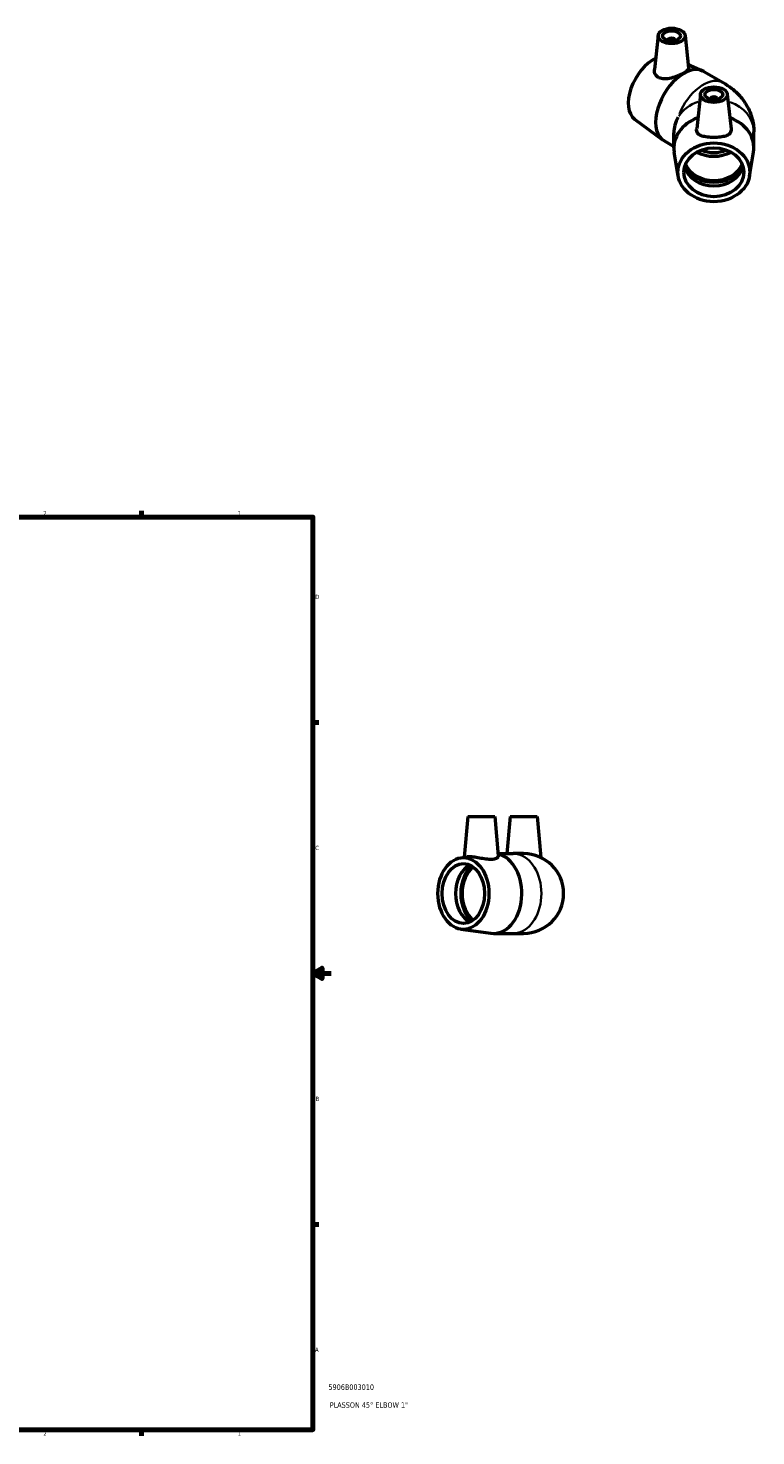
# Model space of a CAD drawing. Header units: inches. Extents: x -5.3 to 43.2, y 0 to 31.7.
# Tile 5 of 5: x 27.3 to 43.2, y 0.9 to 31.7. Entities that reach past the tile are written whole.
import ezdxf

# ---------------------------------------------------------------- set-up
doc = ezdxf.new("R2010")
doc.units = ezdxf.units.IN
doc.header["$MEASUREMENT"] = 0
for name, color, linetype, lineweight in [('Border (ANSI)', 7, 'Continuous', 70), ('Title (ANSI)', 7, 'Continuous', 50), ('Visible (ANSI)', 7, 'Continuous', 50), ('Visible Narrow (ANSI)', 7, 'Continuous', 35)]:
    doc.layers.add(name, color=color, linetype=linetype, lineweight=lineweight)
doc.styles.add('Note Text (ANSI)', font='tahoma.ttf')
doc.styles.add('Text Style29', font='tahoma.ttf')

# ---------------------------------------------------------------- blocks, each defined once
blk = doc.blocks.new('Borders Default Border')
at = {"layer": 'Border (ANSI)'}
for p, q in [((29.75, 21), (29.75, 21.134)), ((33.5, 16.5), (33.634, 16.5)), ((33.5, 5.5), (33.634, 5.5)), ((29.75, 1), (29.75, 0.866))]:
    blk.add_line(p, q, dxfattribs=at)
at = {"layer": 'Border (ANSI)', "flags": 128}
for points in [[(0.5, 1), (0.5, 21), (33.5, 21), (33.5, 1), (0.5, 1)], [(33.9, 11), (33.5, 11), (33.7, 11.115), (33.7, 10.885), (33.5, 11)]]:
    blk.add_lwpolyline(points, dxfattribs=at)
at = {"layer": 'Border (ANSI)', "color": 5, "true_color": 0x0000ff, "char_height": 0.0945, "attachment_point": 7, "style": 'Note Text (ANSI)'}
for s, insert in [('2', (27.596, 21.04)), ('1', (31.854, 21.04)), ('D', (33.553, 19.203)), ('C', (33.552, 13.701)), ('B', (33.558, 8.203)), ('A', (33.547, 2.703)), ('2', (27.596, 0.866)), ('1', (31.854, 0.866))]:
    blk.add_mtext(s, dxfattribs=dict(at, insert=insert))
blk = doc.blocks.new('Title Blocks ANSI - Large')
at = {"layer": 'Title (ANSI)', "color": 5, "true_color": 0x0000ff, "style": 'Text Style29'}
for tag, p in [('PART_NUMBER_001', (0.341, 0.873)), ('DESCRIPTION_001', (0.369, 0.481))]:
    blk.add_attdef(tag, p, '', height=0.12, dxfattribs=at)

msp = doc.modelspace()

# ---------------------------------------------------------------- linework, layer by layer
at = {"layer": 'Visible (ANSI)'}
for p, q in [((41.062, 31.556), (40.982, 30.81)), ((41.651, 31.556), (41.728, 30.845)), ((41.278, 31.449), (41.278, 31.442)), ((41.435, 31.449), (41.435, 31.442)), ((41.72, 30.918), (42.031, 30.783)), ((42.061, 30.768), (42.489, 30.522)), ((41.987, 30.269), (41.906, 29.506)), ((42.577, 30.269), (42.659, 29.506)), ((42.203, 30.162), (42.203, 30.155)), ((42.361, 30.162), (42.361, 30.155)), ((40.545, 29.724), (41.16, 29.27)), ((41.407, 29.096), (41.407, 29.422)), ((43.157, 29.096), (43.157, 29.444)), ((41.188, 29.251), (41.407, 29.125)), ((41.502, 28.472), (41.415, 29.001)), ((43.063, 28.472), (43.149, 29.001)), ((36.894, 14.441), (36.816, 13.544)), ((36.894, 14.441), (37.485, 14.441)), ((37.485, 14.441), (37.561, 13.574)), ((37.82, 14.441), (37.749, 13.626)), ((37.82, 14.441), (38.41, 14.441)), ((38.41, 14.441), (38.489, 13.542)), ((37.556, 13.626), (37.886, 13.626)), ((38.115, 13.626), (37.886, 13.626)), ((36.744, 13.535), (36.878, 13.553)), ((36.744, 11.967), (37.4, 11.88)), ((37.458, 11.876), (37.886, 11.876)), ((37.886, 11.876), (38.115, 11.876))]:
    msp.add_line(p, q, dxfattribs=at)
msp.add_arc((38.115, 12.751), 0.875, 270, 90, dxfattribs=at)
for centre, major_axis, ratio in [((41.357, 31.546), (-0.295, 0), 0.575862), ((41.357, 31.546), (0.197, 0), 0.575862), ((42.282, 30.259), (0.295, 0), 0.575862), ((42.282, 30.259), (-0.197, 0), 0.575862), ((42.282, 28.557), (-0.788, 0), 0.817547), ((42.282, 28.557), (-0.656, 0), 0.817547), ((36.797, 12.751), (0, 0.788), 0.707107), ((36.797, 12.751), (0, 0.656), 0.707107)]:
    msp.add_ellipse(centre, major_axis=major_axis, ratio=ratio, dxfattribs=at)
for centre, major_axis, ratio, start_param, end_param in [((41.357, 31.449), (-0.0787, 0), 0.575862, 2.972903, 6.451874), ((40.964, 30.39), (-0.393, -0.682), 0.578093, 3.844599, 6.216836), ((41.625, 30.01), (0.437, 0.758), 0.578093, 0, 3.141593), ((42.282, 30.162), (-0.0787, 0), 0.575862, 2.972903, 6.451874), ((42.282, 29.096), (-0.875, 0), 0.817547, 5.12424, 6.416438), ((42.282, 29.631), (-0.808, -0.467), 0.718475, 5.428809, 5.889519), ((42.282, 29.096), (0.875, 0), 0.817547, 6.149932, 7.44213), ((42.282, 29.444), (-0.656, 0), 0.817547, 0.974463, 2.16713), ((42.282, 29.444), (-0.557, 0), 0.817547, 1.064958, 2.076635), ((42.282, 28.912), (0.656, 0), 0.817547, 3.478913, 5.945865), ((42.282, 28.794), (0.656, 0), 0.817547, 3.364063, 6.060715), ((42.282, 28.912), (-0.699, 0), 0.817547, 0.419987, 2.721606), ((37.458, 12.751), (0, 0.875), 0.707107, 3.047873, 6.121947), ((37.087, 12.751), (0, -0.656), 0.707107, 3.460197, 5.964581), ((37.232, 12.751), (0, 0.699), 0.707107, 0.534222, 2.607371), ((37.232, 12.751), (0, 0.656), 0.707107, 0.489134, 2.652458)]:
    msp.add_ellipse(centre, major_axis=major_axis, ratio=ratio, start_param=start_param, end_param=end_param, dxfattribs=at)
for points, knots in [([(41.077, 30.63), (41.046, 30.646), (41.02, 30.671), (40.987, 30.731), (40.979, 30.766), (40.981, 30.802), (40.981, 30.806), (40.982, 30.81)], [0, 0, 0, 0, 0.3492281, 0.3492281, 0.6984561, 0.6984561, 0.7411649, 0.7411649, 0.7411649, 0.7411649]), ([(41.728, 30.845), (41.728, 30.843), (41.728, 30.842), (41.728, 30.825), (41.718, 30.807), (41.68, 30.77), (41.65, 30.749), (41.581, 30.709), (41.538, 30.688), (41.444, 30.65), (41.394, 30.633), (41.299, 30.609), (41.248, 30.601), (41.154, 30.602), (41.111, 30.612), (41.077, 30.63)], [3.536749, 3.536749, 3.536749, 3.536749, 3.572979, 3.572979, 3.944737, 3.944737, 4.316495, 4.316495, 4.688253, 4.688253, 5.060011, 5.060011, 5.443082, 5.443082, 5.826154, 5.826154, 5.826154, 5.826154]), ([(42.489, 30.522), (42.553, 30.485), (42.615, 30.443), (42.737, 30.347), (42.796, 30.292), (42.908, 30.166), (42.96, 30.094), (43.051, 29.933), (43.09, 29.843), (43.143, 29.65), (43.157, 29.547), (43.157, 29.444)], [4.712389, 4.712389, 4.712389, 4.712389, 4.8694686, 4.8694686, 5.0265482, 5.0265482, 5.1836279, 5.1836279, 5.3407075, 5.3407075, 5.4977871, 5.4977871, 5.4977871, 5.4977871]), ([(42.659, 29.478), (42.657, 29.449), (42.646, 29.422), (42.605, 29.379), (42.576, 29.363), (42.51, 29.341), (42.468, 29.333), (42.378, 29.323), (42.328, 29.32), (42.236, 29.32), (42.187, 29.323), (42.096, 29.333), (42.054, 29.341), (41.988, 29.363), (41.959, 29.379), (41.918, 29.422), (41.907, 29.449), (41.904, 29.487), (41.905, 29.496), (41.906, 29.506)], [0, 0, 0, 0, 0.349228, 0.349228, 0.698456, 0.698456, 1.050937, 1.050937, 1.403418, 1.403418, 1.755899, 1.755899, 2.10838, 2.10838, 2.457608, 2.457608, 2.806836, 2.806836, 2.912734, 2.912734, 2.912734, 2.912734]), ([(37.561, 13.574), (37.561, 13.573), (37.561, 13.572), (37.561, 13.557), (37.551, 13.54), (37.511, 13.513), (37.48, 13.503), (37.443, 13.499)], [5.0357844, 5.0357844, 5.0357844, 5.0357844, 5.0600107, 5.0600107, 5.4430821, 5.4430821, 5.8261535, 5.8261535, 5.8261535, 5.8261535]), ([(37.443, 13.499), (37.409, 13.495), (37.367, 13.496), (37.277, 13.506), (37.228, 13.514), (37.138, 13.53), (37.089, 13.539), (37, 13.552), (36.959, 13.556), (36.909, 13.556), (36.892, 13.555), (36.878, 13.553)], [0, 0, 0, 0, 0.349228, 0.349228, 0.698456, 0.698456, 1.050937, 1.050937, 1.403418, 1.403418, 1.590992, 1.590992, 1.590992, 1.590992])]:
    msp.add_open_spline(points, degree=3, knots=knots, dxfattribs=at)
msp.add_open_spline([(42.659, 29.506), (42.66, 29.496), (42.66, 29.487), (42.659, 29.478)], degree=3, dxfattribs=at)
at = {"layer": 'Visible Narrow (ANSI)'}
for centre, major_axis, ratio, start_param, end_param in [((42.053, 29.763), (0.437, 0.758), 0.578093, 0.094678, 1.798873), ((42.282, 29.444), (0.875, 0), 0.817547, 1.972116, 2.643579), ((42.282, 29.444), (0.875, 0), 0.817547, 0.060339, 1.146441), ((37.886, 12.751), (0, 0.875), 0.707107, 3.298672, 6.126106)]:
    msp.add_ellipse(centre, major_axis=major_axis, ratio=ratio, start_param=start_param, end_param=end_param, dxfattribs=at)

# ---------------------------------------------------------------- block references
msp.add_blockref('Borders Default Border', (0, 0))
msp.add_blockref('Title Blocks ANSI - Large', (33.5, 1)).add_auto_attribs({'PART_NUMBER_001': '5906B003010', 'DESCRIPTION_001': "PLASSON 45° ELBOW 1''"})

doc.saveas('drawing.dxf')
